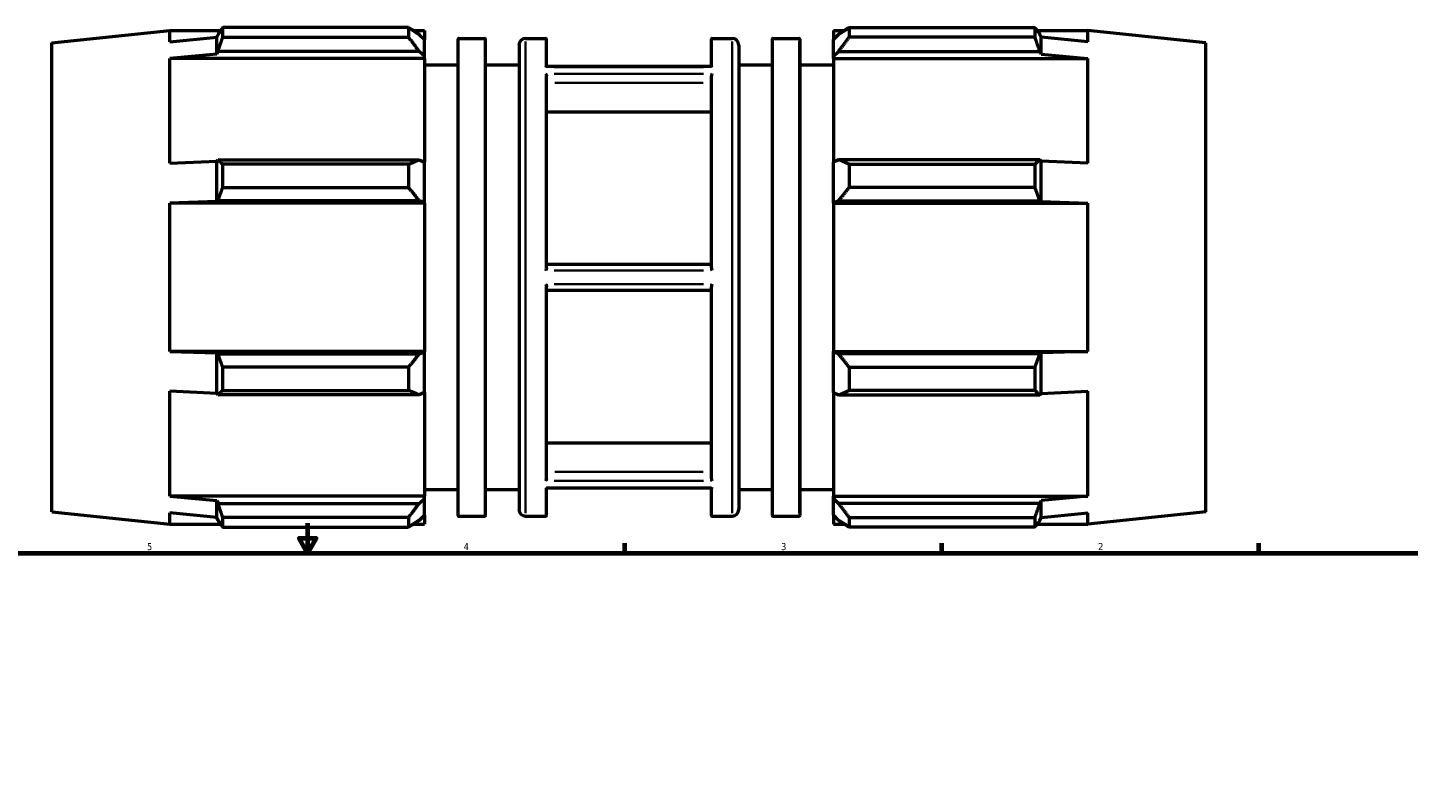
# Model space of a CAD drawing. Header units: inches. Extents: x -7.7 to 57.3, y -12.4 to 37.1.
# Tile 5 of 7: x 13.2 to 31.8, y 17.9 to 28. Entities that reach past the tile are written whole.
import ezdxf

# ---------------------------------------------------------------- set-up
doc = ezdxf.new("R2010")
doc.units = ezdxf.units.IN
doc.header["$MEASUREMENT"] = 0
for name, color, linetype, lineweight in [('Border (ANSI)', 7, 'Continuous', 70), ('Visible (ANSI)', 7, 'Continuous', 50), ('Visible Narrow (ANSI)', 7, 'Continuous', 35)]:
    doc.layers.add(name, color=color, linetype=linetype, lineweight=lineweight)
doc.styles.add('Note Text (ANSI)', font='tahoma.ttf')

# ---------------------------------------------------------------- blocks, each defined once
blk = doc.blocks.new('Borders Default Border')
at = {"layer": 'Border (ANSI)'}
for p, q in [((21.25, 21), (21.25, 21.134)), ((25.5, 21), (25.5, 21.134)), ((29.75, 21), (29.75, 21.134))]:
    blk.add_line(p, q, dxfattribs=at)
at = {"layer": 'Border (ANSI)', "flags": 128}
for points in [[(17, 21.4), (17, 21), (16.885, 21.2), (17.115, 21.2), (17, 21)], [(0.5, 1), (0.5, 21), (33.5, 21), (33.5, 1), (0.5, 1)]]:
    blk.add_lwpolyline(points, dxfattribs=at)
at = {"layer": 'Border (ANSI)', "color": 5, "true_color": 0x0000ff, "char_height": 0.0945, "attachment_point": 7, "style": 'Note Text (ANSI)'}
for s, insert in [('5', (14.847, 21.038)), ('4', (19.092, 21.04)), ('3', (23.346, 21.038)), ('2', (27.596, 21.04))]:
    blk.add_mtext(s, dxfattribs=dict(at, insert=insert))

msp = doc.modelspace()

# ---------------------------------------------------------------- linework, layer by layer
at = {"layer": 'Visible (ANSI)'}
for p, q in [((13.572, 27.843), (15.154, 28.01)), ((15.154, 27.856), (15.154, 28.01)), ((15.154, 28.01), (15.836, 28.01)), ((15.782, 27.919), (15.8, 27.958)), ((18.353, 28.049), (15.863, 28.049)), ((15.863, 27.92), (15.863, 28.049)), ((18.353, 28.049), (18.353, 27.92)), ((18.415, 28.01), (18.566, 28.01)), ((18.495, 27.958), (18.566, 27.89)), ((18.566, 28.01), (18.566, 27.89)), ((24.047, 28.01), (24.047, 27.89)), ((24.047, 28.01), (24.199, 28.01)), ((24.118, 27.958), (24.047, 27.89)), ((24.261, 28.049), (24.261, 27.92)), ((24.261, 28.049), (26.75, 28.049)), ((26.75, 27.92), (26.75, 28.049)), ((26.778, 28.01), (27.46, 28.01)), ((26.832, 27.919), (26.814, 27.958)), ((29.042, 27.843), (27.46, 28.01)), ((27.46, 27.856), (27.46, 28.01)), ((13.572, 21.554), (13.572, 27.843)), ((15.154, 27.856), (15.782, 27.919)), ((15.782, 27.694), (15.782, 27.919)), ((15.863, 27.92), (18.353, 27.92)), ((18.566, 27.667), (18.566, 27.89)), ((19.016, 27.895), (19.016, 21.503)), ((19.024, 27.903), (19.376, 27.903)), ((19.384, 21.503), (19.384, 27.895)), ((19.834, 27.813), (19.834, 21.585)), ((19.923, 27.903), (20.194, 27.903)), ((20.202, 27.528), (20.202, 27.895)), ((22.412, 27.528), (22.412, 27.895)), ((22.42, 27.903), (22.69, 27.903)), ((22.78, 27.813), (22.78, 21.585)), ((23.23, 21.503), (23.23, 27.895)), ((23.237, 27.903), (23.59, 27.903)), ((23.598, 27.895), (23.598, 21.503)), ((24.047, 27.667), (24.047, 27.89)), ((26.75, 27.92), (24.261, 27.92)), ((26.832, 27.694), (26.832, 27.919)), ((27.46, 27.856), (26.832, 27.919)), ((29.042, 21.554), (29.042, 27.843)), ((15.782, 27.694), (15.154, 27.636)), ((15.154, 26.228), (15.154, 27.636)), ((18.566, 27.636), (15.154, 27.636)), ((15.8, 27.73), (15.782, 27.694)), ((18.495, 27.73), (15.8, 27.73)), ((18.566, 27.667), (18.495, 27.73)), ((18.566, 27.636), (18.566, 27.667)), ((18.566, 27.636), (18.566, 26.244)), ((24.047, 27.667), (24.118, 27.73)), ((24.047, 27.636), (24.047, 27.667)), ((24.047, 27.636), (24.047, 26.244)), ((24.047, 27.636), (27.46, 27.636)), ((24.118, 27.73), (26.814, 27.73)), ((26.814, 27.73), (26.832, 27.694)), ((26.832, 27.694), (27.46, 27.636)), ((27.46, 26.228), (27.46, 27.636)), ((18.566, 27.547), (19.016, 27.547)), ((19.384, 27.547), (19.834, 27.547)), ((22.412, 27.529), (20.202, 27.529)), ((20.202, 24.827), (20.202, 27.401)), ((22.412, 24.827), (22.412, 27.401)), ((22.78, 27.547), (23.23, 27.547)), ((23.598, 27.547), (24.047, 27.547)), ((20.202, 26.917), (22.412, 26.917)), ((15.154, 26.228), (15.782, 26.258)), ((15.782, 26.258), (15.8, 26.277)), ((15.782, 25.714), (15.782, 26.258)), ((15.8, 26.277), (18.495, 26.277)), ((18.353, 26.215), (15.863, 26.215)), ((15.863, 25.904), (15.863, 26.215)), ((18.353, 26.215), (18.353, 25.904)), ((18.495, 26.277), (18.566, 26.244)), ((18.566, 25.705), (18.566, 26.244)), ((24.118, 26.277), (24.047, 26.244)), ((24.047, 25.705), (24.047, 26.244)), ((26.814, 26.277), (24.118, 26.277)), ((24.261, 26.215), (24.261, 25.904)), ((24.261, 26.215), (26.75, 26.215)), ((26.75, 25.904), (26.75, 26.215)), ((26.832, 26.258), (26.814, 26.277)), ((26.832, 25.714), (26.832, 26.258)), ((27.46, 26.228), (26.832, 26.258)), ((15.8, 25.727), (15.782, 25.714)), ((18.495, 25.727), (15.8, 25.727)), ((15.863, 25.904), (18.353, 25.904)), ((18.566, 25.705), (18.495, 25.727)), ((24.047, 25.705), (24.118, 25.727)), ((24.118, 25.727), (26.814, 25.727)), ((26.75, 25.904), (24.261, 25.904)), ((26.814, 25.727), (26.832, 25.714)), ((15.782, 25.714), (15.154, 25.694)), ((15.154, 23.703), (15.154, 25.694)), ((18.566, 25.694), (15.154, 25.694)), ((18.566, 25.694), (18.566, 25.705)), ((18.566, 25.694), (18.566, 23.703)), ((24.047, 25.694), (24.047, 25.705)), ((24.047, 25.694), (24.047, 23.703)), ((24.047, 25.694), (27.46, 25.694)), ((26.832, 25.714), (27.46, 25.694)), ((27.46, 23.703), (27.46, 25.694)), ((20.202, 24.877), (22.412, 24.877)), ((20.202, 21.997), (20.202, 24.571)), ((22.412, 24.521), (20.202, 24.521)), ((22.412, 21.997), (22.412, 24.571)), ((18.566, 23.703), (15.154, 23.703)), ((15.154, 23.703), (15.782, 23.684)), ((18.495, 23.671), (18.566, 23.693)), ((18.566, 23.693), (18.566, 23.703)), ((18.566, 23.154), (18.566, 23.693)), ((24.047, 23.693), (24.047, 23.703)), ((24.047, 23.703), (27.46, 23.703)), ((24.118, 23.671), (24.047, 23.693)), ((24.047, 23.154), (24.047, 23.693)), ((27.46, 23.703), (26.832, 23.684)), ((15.782, 23.684), (15.8, 23.671)), ((15.782, 23.14), (15.782, 23.684)), ((15.8, 23.671), (18.495, 23.671)), ((26.814, 23.671), (24.118, 23.671)), ((26.832, 23.684), (26.814, 23.671)), ((26.832, 23.14), (26.832, 23.684)), ((18.353, 23.493), (15.863, 23.493)), ((15.863, 23.183), (15.863, 23.493)), ((18.353, 23.493), (18.353, 23.183)), ((24.261, 23.493), (24.261, 23.183)), ((24.261, 23.493), (26.75, 23.493)), ((26.75, 23.183), (26.75, 23.493)), ((15.782, 23.14), (15.154, 23.17)), ((15.154, 21.762), (15.154, 23.17)), ((15.8, 23.121), (15.782, 23.14)), ((15.863, 23.183), (18.353, 23.183)), ((18.566, 23.154), (18.495, 23.121)), ((18.566, 23.154), (18.566, 21.762)), ((24.047, 23.154), (24.118, 23.121)), ((24.047, 23.154), (24.047, 21.762)), ((26.75, 23.183), (24.261, 23.183)), ((26.814, 23.121), (26.832, 23.14)), ((26.832, 23.14), (27.46, 23.17)), ((27.46, 21.762), (27.46, 23.17)), ((18.495, 23.121), (15.8, 23.121)), ((24.118, 23.121), (26.814, 23.121)), ((20.202, 22.481), (22.412, 22.481)), ((18.566, 21.851), (19.016, 21.851)), ((19.384, 21.851), (19.834, 21.851)), ((20.202, 21.503), (20.202, 21.869)), ((22.412, 21.869), (20.202, 21.869)), ((22.412, 21.503), (22.412, 21.869)), ((22.78, 21.851), (23.23, 21.851)), ((23.598, 21.851), (24.047, 21.851)), ((18.566, 21.762), (15.154, 21.762)), ((15.154, 21.762), (15.782, 21.704)), ((15.782, 21.704), (15.8, 21.667)), ((15.782, 21.478), (15.782, 21.704)), ((15.8, 21.667), (18.495, 21.667)), ((18.495, 21.667), (18.566, 21.731)), ((18.566, 21.731), (18.566, 21.762)), ((18.566, 21.507), (18.566, 21.731)), ((24.047, 21.731), (24.047, 21.762)), ((24.047, 21.762), (27.46, 21.762)), ((24.047, 21.507), (24.047, 21.731)), ((24.118, 21.667), (24.047, 21.731)), ((26.814, 21.667), (24.118, 21.667)), ((26.832, 21.704), (26.814, 21.667)), ((27.46, 21.762), (26.832, 21.704)), ((26.832, 21.478), (26.832, 21.704)), ((13.572, 21.554), (15.154, 21.388)), ((15.154, 21.388), (15.154, 21.541)), ((15.782, 21.478), (15.154, 21.541)), ((15.8, 21.439), (15.782, 21.478)), ((18.353, 21.478), (15.863, 21.478)), ((15.863, 21.349), (15.863, 21.478)), ((18.353, 21.478), (18.353, 21.349)), ((18.566, 21.507), (18.495, 21.439)), ((18.566, 21.507), (18.566, 21.388)), ((19.024, 21.495), (19.376, 21.495)), ((19.923, 21.495), (20.194, 21.495)), ((22.42, 21.495), (22.69, 21.495)), ((23.237, 21.495), (23.59, 21.495)), ((24.047, 21.507), (24.118, 21.439)), ((24.047, 21.507), (24.047, 21.388)), ((24.261, 21.478), (24.261, 21.349)), ((24.261, 21.478), (26.75, 21.478)), ((26.75, 21.349), (26.75, 21.478)), ((26.814, 21.439), (26.832, 21.478)), ((26.832, 21.478), (27.46, 21.541)), ((29.042, 21.554), (27.46, 21.388)), ((27.46, 21.388), (27.46, 21.541)), ((15.154, 21.388), (15.836, 21.388)), ((15.863, 21.349), (18.353, 21.349)), ((18.415, 21.388), (18.566, 21.388)), ((24.047, 21.388), (24.199, 21.388)), ((26.75, 21.349), (24.261, 21.349)), ((26.778, 21.388), (27.46, 21.388))]:
    msp.add_line(p, q, dxfattribs=at)
for centre, radius, start, end in [((19.024, 27.895), 0.00787, 90, 180), ((19.376, 27.895), 0.00787, 0, 90), ((19.923, 27.813), 0.0898, 90, 180), ((20.194, 27.895), 0.00787, 0, 90), ((22.42, 27.895), 0.00787, 90, 180), ((22.69, 27.813), 0.0898, 0, 90), ((23.237, 27.895), 0.00787, 90, 180), ((23.59, 27.895), 0.00787, 0, 90), ((19.024, 21.503), 0.00787, 180, 270), ((19.376, 21.503), 0.00787, 270, 0), ((19.923, 21.585), 0.0898, 180, 270), ((20.194, 21.503), 0.00787, 270, 0), ((22.42, 21.503), 0.00787, 180, 270), ((22.69, 21.585), 0.0898, 270, 0), ((23.237, 21.503), 0.00787, 180, 270), ((23.59, 21.503), 0.00787, 270, 0)]:
    msp.add_arc(centre, radius, start, end, dxfattribs=at)
for points, weights in [([(15.863, 28.049), (15.83, 28.003), (15.8, 27.958)], [1, 1.00053192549, 1.00024693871]), ([(18.353, 28.049), (18.427, 28.003), (18.495, 27.958)], [1.0140825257, 1.01009126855, 1.00529440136]), ([(24.261, 28.049), (24.187, 28.003), (24.118, 27.958)], [1.0140825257, 1.01009126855, 1.00529440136]), ([(26.75, 28.049), (26.783, 28.003), (26.814, 27.958)], [1, 1.00053192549, 1.00024693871]), ([(15.8, 27.73), (15.83, 27.823), (15.863, 27.92)], [1.00024693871, 1.00053192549, 1]), ([(18.495, 27.73), (18.427, 27.823), (18.353, 27.92)], [1.00529440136, 1.01009126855, 1.0140825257]), ([(24.118, 27.73), (24.187, 27.823), (24.261, 27.92)], [1.00529440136, 1.01009126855, 1.0140825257]), ([(26.814, 27.73), (26.783, 27.823), (26.75, 27.92)], [1.00024693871, 1.00053192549, 1]), ([(15.863, 26.215), (15.83, 26.247), (15.8, 26.277)], [1, 1.00053192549, 1.00024693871]), ([(18.353, 26.215), (18.427, 26.247), (18.495, 26.277)], [1.0140825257, 1.01009126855, 1.00529440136]), ([(24.261, 26.215), (24.187, 26.247), (24.118, 26.277)], [1.0140825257, 1.01009126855, 1.00529440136]), ([(26.75, 26.215), (26.783, 26.247), (26.814, 26.277)], [1, 1.00053192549, 1.00024693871]), ([(15.8, 25.727), (15.83, 25.814), (15.863, 25.904)], [1.00024693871, 1.00053192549, 1]), ([(18.495, 25.727), (18.427, 25.814), (18.353, 25.904)], [1.00529440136, 1.01009126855, 1.0140825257]), ([(24.118, 25.727), (24.187, 25.814), (24.261, 25.904)], [1.00529440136, 1.01009126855, 1.0140825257]), ([(26.814, 25.727), (26.783, 25.814), (26.75, 25.904)], [1.00024693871, 1.00053192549, 1]), ([(15.863, 23.493), (15.83, 23.584), (15.8, 23.671)], [1, 1.00053192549, 1.00024693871]), ([(18.353, 23.493), (18.427, 23.584), (18.495, 23.671)], [1.0140825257, 1.01009126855, 1.00529440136]), ([(24.261, 23.493), (24.187, 23.584), (24.118, 23.671)], [1.0140825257, 1.01009126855, 1.00529440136]), ([(26.75, 23.493), (26.783, 23.584), (26.814, 23.671)], [1, 1.00053192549, 1.00024693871]), ([(15.8, 23.121), (15.83, 23.151), (15.863, 23.183)], [1.00024693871, 1.00053192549, 1]), ([(18.495, 23.121), (18.427, 23.151), (18.353, 23.183)], [1.00529440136, 1.01009126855, 1.0140825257]), ([(24.118, 23.121), (24.187, 23.151), (24.261, 23.183)], [1.00529440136, 1.01009126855, 1.0140825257]), ([(26.814, 23.121), (26.783, 23.151), (26.75, 23.183)], [1.00024693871, 1.00053192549, 1]), ([(15.863, 21.478), (15.83, 21.575), (15.8, 21.667)], [1, 1.00053192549, 1.00024693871]), ([(18.353, 21.478), (18.427, 21.575), (18.495, 21.667)], [1.0140825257, 1.01009126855, 1.00529440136]), ([(24.261, 21.478), (24.187, 21.575), (24.118, 21.667)], [1.0140825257, 1.01009126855, 1.00529440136]), ([(26.75, 21.478), (26.783, 21.575), (26.814, 21.667)], [1, 1.00053192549, 1.00024693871]), ([(15.8, 21.439), (15.83, 21.395), (15.863, 21.349)], [1.00024693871, 1.00053192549, 1]), ([(18.495, 21.439), (18.427, 21.395), (18.353, 21.349)], [1.00529440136, 1.01009126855, 1.0140825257]), ([(24.118, 21.439), (24.187, 21.395), (24.261, 21.349)], [1.00529440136, 1.01009126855, 1.0140825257]), ([(26.814, 21.439), (26.783, 21.395), (26.75, 21.349)], [1.00024693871, 1.00053192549, 1])]:
    msp.add_rational_spline(points, weights, degree=2, dxfattribs=at)
for points, knots in [([(20.202, 27.528), (20.202, 27.528), (20.202, 27.528), (20.2, 27.527), (20.197, 27.524), (20.194, 27.518), (20.194, 27.518), (20.194, 27.518)], [-0.1141268, -0.1141268, -0.1141268, -0.1141268, -0.0926038, -0.0926038, 0, 0, 0.0006976, 0.0006976, 0.0006976, 0.0006976]), ([(20.194, 27.427), (20.194, 27.427), (20.194, 27.427), (20.197, 27.422), (20.199, 27.417), (20.201, 27.407), (20.202, 27.404), (20.202, 27.401)], [-0.4800908, -0.4800908, -0.4800908, -0.4800908, -0.4792862, -0.4792862, -0.3965449, -0.3965449, -0.3490002, -0.3490002, -0.3490002, -0.3490002]), ([(22.412, 27.528), (22.412, 27.528), (22.412, 27.528), (22.413, 27.527), (22.416, 27.524), (22.42, 27.518), (22.42, 27.518), (22.42, 27.518)], [-0.1141268, -0.1141268, -0.1141268, -0.1141268, -0.0926038, -0.0926038, 0, 0, 0.0006976, 0.0006976, 0.0006976, 0.0006976]), ([(22.42, 27.427), (22.42, 27.427), (22.42, 27.427), (22.417, 27.422), (22.415, 27.417), (22.412, 27.407), (22.412, 27.404), (22.412, 27.401)], [-0.4800908, -0.4800908, -0.4800908, -0.4800908, -0.4792862, -0.4792862, -0.3965449, -0.3965449, -0.3490002, -0.3490002, -0.3490002, -0.3490002]), ([(20.202, 24.827), (20.202, 24.825), (20.202, 24.823), (20.2, 24.812), (20.197, 24.802), (20.194, 24.79), (20.194, 24.79), (20.194, 24.79)], [-0.1141405, -0.1141405, -0.1141405, -0.1141405, -0.0924686, -0.0924686, 0, 0, 0.000674, 0.000674, 0.000674, 0.000674]), ([(22.412, 24.827), (22.412, 24.825), (22.412, 24.823), (22.413, 24.812), (22.416, 24.802), (22.42, 24.79), (22.42, 24.79), (22.42, 24.79)], [-0.1141405, -0.1141405, -0.1141405, -0.1141405, -0.0924686, -0.0924686, 0, 0, 0.000674, 0.000674, 0.000674, 0.000674]), ([(20.194, 24.608), (20.194, 24.608), (20.194, 24.608), (20.197, 24.599), (20.199, 24.59), (20.201, 24.578), (20.202, 24.574), (20.202, 24.571)], [-0.4788324, -0.4788324, -0.4788324, -0.4788324, -0.4780587, -0.4780587, -0.393963, -0.393963, -0.3483939, -0.3483939, -0.3483939, -0.3483939]), ([(22.42, 24.608), (22.42, 24.608), (22.42, 24.608), (22.417, 24.599), (22.414, 24.59), (22.412, 24.578), (22.412, 24.574), (22.412, 24.571)], [-0.4788324, -0.4788324, -0.4788324, -0.4788324, -0.4780587, -0.4780587, -0.393963, -0.393963, -0.3483939, -0.3483939, -0.3483939, -0.3483939]), ([(20.202, 21.997), (20.202, 21.995), (20.202, 21.994), (20.2, 21.984), (20.197, 21.977), (20.194, 21.971), (20.194, 21.971), (20.194, 21.971)], [-0.1141271, -0.1141271, -0.1141271, -0.1141271, -0.0926013, -0.0926013, 0, 0, 0.0006971, 0.0006971, 0.0006971, 0.0006971]), ([(20.194, 21.88), (20.194, 21.88), (20.194, 21.88), (20.197, 21.876), (20.199, 21.873), (20.201, 21.87), (20.202, 21.87), (20.202, 21.869)], [-0.4801145, -0.4801145, -0.4801145, -0.4801145, -0.4793092, -0.4793092, -0.3965942, -0.3965942, -0.3490116, -0.3490116, -0.3490116, -0.3490116]), ([(22.412, 21.997), (22.412, 21.995), (22.412, 21.994), (22.413, 21.984), (22.416, 21.977), (22.42, 21.971), (22.42, 21.971), (22.42, 21.971)], [-0.1141271, -0.1141271, -0.1141271, -0.1141271, -0.0926013, -0.0926013, 0, 0, 0.0006971, 0.0006971, 0.0006971, 0.0006971]), ([(22.42, 21.88), (22.42, 21.88), (22.42, 21.88), (22.417, 21.876), (22.415, 21.873), (22.412, 21.87), (22.412, 21.87), (22.412, 21.869)], [-0.4801145, -0.4801145, -0.4801145, -0.4801145, -0.4793092, -0.4793092, -0.3965942, -0.3965942, -0.3490116, -0.3490116, -0.3490116, -0.3490116])]:
    msp.add_open_spline(points, degree=3, knots=knots, dxfattribs=at)
at = {"layer": 'Visible Narrow (ANSI)'}
for p, q in [((19.024, 21.534), (19.024, 27.863)), ((19.376, 27.863), (19.376, 21.534)), ((19.923, 21.534), (19.923, 27.863)), ((20.194, 27.902), (20.194, 27.555)), ((22.42, 27.902), (22.42, 27.555)), ((22.69, 21.534), (22.69, 27.863)), ((23.237, 27.863), (23.237, 21.534)), ((23.59, 21.534), (23.59, 27.863)), ((22.308, 27.518), (20.305, 27.518)), ((22.308, 27.427), (20.305, 27.427)), ((20.194, 27.341), (20.194, 24.948)), ((22.301, 27.306), (20.312, 27.306)), ((22.42, 27.341), (22.42, 24.948)), ((22.308, 24.79), (20.305, 24.79)), ((20.194, 24.45), (20.194, 22.057)), ((22.308, 24.608), (20.305, 24.608)), ((22.42, 24.45), (22.42, 22.057)), ((20.312, 22.092), (22.301, 22.092)), ((20.194, 21.843), (20.194, 21.496)), ((22.308, 21.971), (20.305, 21.971)), ((20.305, 21.88), (22.308, 21.88)), ((22.42, 21.843), (22.42, 21.496))]:
    msp.add_line(p, q, dxfattribs=at)

# ---------------------------------------------------------------- block references
msp.add_blockref('Borders Default Border', (0, 0))

doc.saveas('drawing.dxf')
